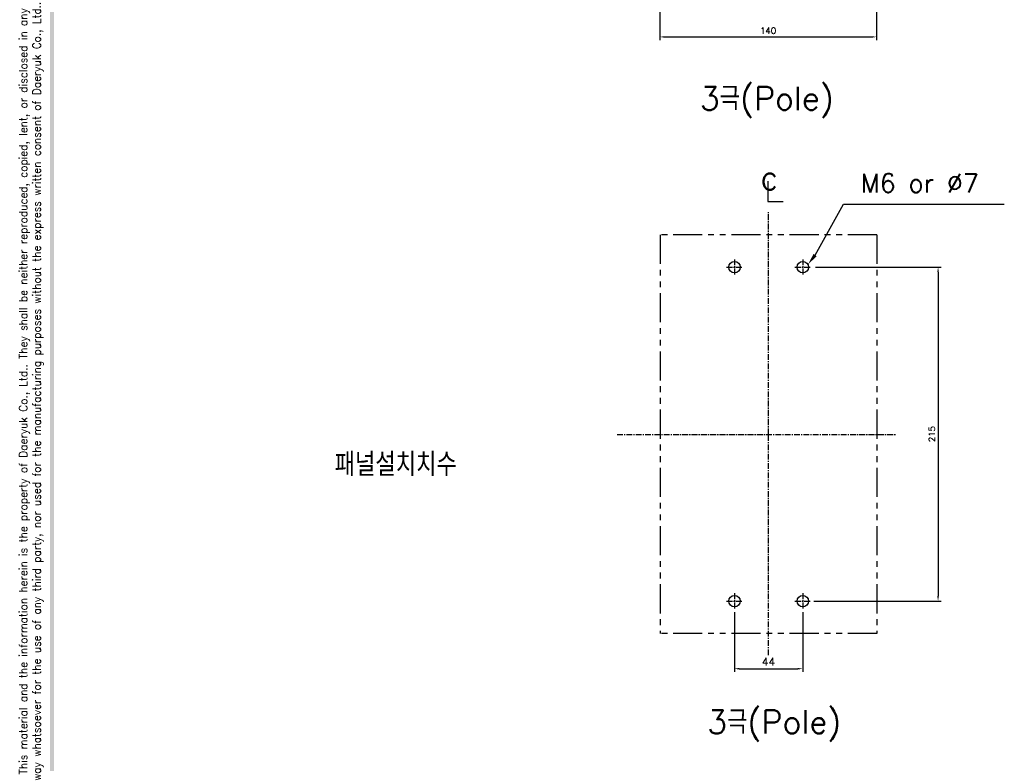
# Model space of a CAD drawing. Extents: x -402 to 2710, y -907 to 1754.
# Tile 2 of 16: x -399 to 235, y 756 to 1235. Entities that reach past the tile are written whole.
import ezdxf

# ---------------------------------------------------------------- set-up
doc = ezdxf.new("R2010")
doc.units = 0
doc.header["$LTSCALE"] = 3
doc.header["$MEASUREMENT"] = 0
doc.linetypes.add('CENTER', pattern=[2, 1.25, -0.25, 0.25, -0.25])
doc.linetypes.add('PHANTOM2', pattern=[1.25, 0.625, -0.125, 0.125, -0.125, 0.125, -0.125])
doc.layers.get('0').update_dxf_attribs({"linetype": 'CONTINUOUS'})
doc.layers.get('Defpoints').update_dxf_attribs({"linetype": 'CONTINUOUS'})
for name, color, linetype in [('cen', 1, 'CENTER'), ('CENTER', 1, 'CENTER'), ('di', 3, 'CONTINUOUS'), ('dwg', 7, 'CONTINUOUS'), ('NOTE', 4, 'CONTINUOUS')]:
    doc.layers.add(name, color=color, linetype=linetype)
doc.styles.add('K25', font='TXT', dxfattribs={"width": 0.9, "height": 2.5, "bigfont": 'TBHAN'})
doc.styles.add('KIM', font='ROMANS.shx', dxfattribs={"height": 5, "bigfont": 'GSG1.shx'})
doc.styles.get("Standard").update_dxf_attribs({"font": 'romans.shx', "height": 4, "bigfont": 'ghs.shx'})
doc.dimstyles.get("Standard").update_dxf_attribs({"dimtxt": 0.18, "dimasz": 0.18, "dimexe": 0.18, "dimexo": 0.0625, "dimgap": 0.09, "dimtad": 0, "dimtih": 1, "dimtoh": 1, "dimdec": 4, "dimzin": 0, "dimdsep": 46, "dimtxsty": 'Standard', "dimcen": 0.09, "dimadec": 0, "dimazin": 0, "dimtfac": 1, "dimtdec": 4, "dimtofl": 0, "dimtmove": 0, "dimatfit": 3, "dimfxl": 0, "dimtolj": 1, "dimtzin": 0, "dimarcsym": 0})
doc.dimstyles.new('STANDARD$0', dxfattribs={"dimtxt": 5, "dimasz": 5, "dimexe": 1, "dimexo": 2, "dimgap": 2, "dimtad": 1, "dimdec": 4, "dimzin": 12, "dimdsep": 46, "dimtxsty": 'KIM', "dimcen": -1, "dimdle": 0.1, "dimadec": 0, "dimazin": 0, "dimtfac": 1, "dimtdec": 4, "dimtmove": 0, "dimatfit": 3, "dimfxl": 0, "dimtolj": 1, "dimtzin": 0, "dimarcsym": 0})

# ---------------------------------------------------------------- blocks, each defined once
blk = doc.blocks.new('*D228')
at = {"layer": 'Defpoints', "color": 0}
for p in [(12.81, 1312.25), (152.41, 1312.25), (152.41, 1223.5)]:
    blk.add_point(p, dxfattribs=at)
at = {"layer": 'di'}
for p, q in [((12.81, 1310.25), (12.81, 1221.5)), ((152.41, 1310.25), (152.41, 1221.5)), ((15.21, 1223.5), (150.01, 1223.5))]:
    blk.add_line(p, q, dxfattribs=at)
for points in [[(15.21, 1223.9), (15.21, 1223.1), (12.81, 1223.5)], [(150.01, 1223.9), (150.01, 1223.1), (152.41, 1223.5)]]:
    blk.add_solid(points, dxfattribs=at)
at = {"layer": 'di', "insert": (82.61, 1227.5), "char_height": 4, "attachment_point": 5}
blk.add_mtext('\\A1;140', dxfattribs=at)
blk = doc.blocks.new('*D189')
at = {"layer": 'Defpoints', "color": 0}
for p in [(111.15, 1075.25), (110.08, 860.25), (192.02, 860.25)]:
    blk.add_point(p, dxfattribs=at)
at = {"layer": 'di'}
for p, q in [((113.15, 1075.25), (194.02, 1075.25)), ((192.02, 1072.05), (192.02, 863.45)), ((112.08, 860.25), (194.02, 860.25))]:
    blk.add_line(p, q, dxfattribs=at)
for points in [[(191.49, 1072.05), (192.55, 1072.05), (192.02, 1075.25)], [(191.49, 863.45), (192.55, 863.45), (192.02, 860.25)]]:
    blk.add_solid(points, dxfattribs=at)
at = {"layer": 'di', "insert": (188.02, 967.75), "char_height": 4, "attachment_point": 5, "rotation": 90}
blk.add_mtext('\\A1;215', dxfattribs=at)
blk = doc.blocks.new('*D198')
at = {"layer": 'Defpoints', "color": 0}
for p in [(60.88, 855.05), (104.88, 855.05), (104.88, 816.7)]:
    blk.add_point(p, dxfattribs=at)
at = {"layer": 'di'}
for p, q in [((60.88, 853.05), (60.88, 814.7)), ((104.88, 853.05), (104.88, 814.7)), ((64.08, 816.7), (101.68, 816.7))]:
    blk.add_line(p, q, dxfattribs=at)
for points in [[(64.08, 817.23), (64.08, 816.17), (60.88, 816.7)], [(101.68, 817.23), (101.68, 816.17), (104.88, 816.7)]]:
    blk.add_solid(points, dxfattribs=at)
at = {"layer": 'di', "insert": (82.88, 821.2), "char_height": 5, "attachment_point": 5, "style": 'KIM'}
blk.add_mtext('\\A1;44', dxfattribs=at)

msp = doc.modelspace()

# ---------------------------------------------------------------- linework, layer by layer
for centre in [(60.876, 1075.253), (104.876, 1075.253), (60.876, 860.253), (104.876, 860.253)]:
    msp.add_circle(centre, 3.7)
at = {"layer": 'cen'}
for p, q in [((60.876, 1080.297), (60.876, 1070.209)), ((104.876, 1080.297), (104.876, 1070.209)), ((55.832, 1075.253), (65.92, 1075.253)), ((99.832, 1075.253), (109.92, 1075.253)), ((60.876, 865.297), (60.876, 855.209)), ((104.876, 865.297), (104.876, 855.209)), ((55.832, 860.253), (65.92, 860.253)), ((99.832, 860.253), (109.92, 860.253))]:
    msp.add_line(p, q, dxfattribs=at)
at = {"layer": 'CENTER'}
for p, q in [((82.876, 967.553), (82.876, 1110.675)), ((-14.686, 967.553), (164.658, 967.553)), ((82.876, 825.382), (82.876, 967.553))]:
    msp.add_line(p, q, dxfattribs=at)
at = {"layer": 'di', "linetype": 'PHANTOM2', "ltscale": 10}
for p, q in [((152.676, 1096.053), (13.076, 1096.053)), ((13.076, 1096.053), (13.076, 839.453)), ((152.676, 1096.053), (152.676, 839.453)), ((152.676, 839.453), (13.076, 839.453))]:
    msp.add_line(p, q, dxfattribs=at)
at = {"layer": 'dwg'}
msp.add_trace([(-379.919, 252.93), (-377.319, 254.23), (-379.919, 1745.33), (-377.319, 1742.73)], dxfattribs=at)
at = {"layer": 'NOTE'}
for p, q in [((82.283, 1130.569), (82.283, 1117.53)), ((82.283, 1117.53), (92.196, 1117.53)), ((112.839, 1083.024), (131.173, 1115.776)), ((131.173, 1115.776), (234.685, 1115.776))]:
    msp.add_line(p, q, dxfattribs=at)
msp.add_solid([(113.831, 1082.264), (108.277, 1077.071), (111.847, 1083.785)], dxfattribs=at)

# ---------------------------------------------------------------- texts
at = {"layer": 'di'}
msp.add_text('M6 or %%C7', height=12, dxfattribs=at).set_placement((142.139, 1123.42))
at = {"layer": 'di', "insert": (-391.966, 996.087), "char_height": 5.2, "width": 568.79157, "attachment_point": 5, "rotation": 90}
msp.add_mtext('\\A1;This material and the information herein is the property of Daeryuk Co., Ltd.. They shall be neither reproduced, copied, lent, or disclosed in any\\Pway whatsoever for the use of any third party, nor used for the manufacturing purposes without the express written consent of Daeryuk Co., Ltd..', dxfattribs=at)
at = {"layer": 'di', "char_height": 15, "attachment_point": 1}
for s, insert, width in [('{\\Fromans,hgs|c129;3극(Pole)}', (38.545, 1191.441), 116.39597), ('{\\Fromans,hgs|c129;패널설치치수}', (-196.605, 955.682), 135.45529), ('{\\Fromans,hgs|c129;3극(Pole)}', (43.306, 789.919), 116.39597)]:
    msp.add_mtext(s, dxfattribs=dict(at, insert=insert, width=width))
at = {"layer": 'NOTE', "style": 'K25', "width": 0.9}
msp.add_text('c', height=15.85, dxfattribs=at).set_placement((77.851, 1125.029))

# ---------------------------------------------------------------- dimensions: what is measured, and where the dimension line sits
at = {"layer": 'di'}
dim = msp.add_linear_dim(base=(152.41, 1223.498), p1=(12.81, 1312.249), p2=(152.41, 1312.249), text='140', dimstyle='STANDARD$0', override={"dimtxt": 4, "dimasz": 2.4, "dimexe": 2, "dimdec": 2, "dimzin": 8, "dimtxsty": 'Standard', "dimcen": 0, "dimdle": 0, "dimclrd": 256, "dimclre": 256, "dimclrt": 256, "dimadec": 2, "dimazin": 2, "dimtfac": 0.6, "dimtdec": 2, "dimtzin": 8, "dimlwd": 65535, "dimlwe": 65535}, dxfattribs=at)
dim.commit()
dim.dimension.update_dxf_attribs({"geometry": '*D228', "text_midpoint": (82.61, 1223.498), "dimtype": 160})
dim = msp.add_linear_dim(base=(192.019, 860.253), p1=(111.146, 1075.253), p2=(110.082, 860.253), angle=90, dimstyle='Standard', override={"dimtxt": 4, "dimasz": 3.2, "dimexe": 2, "dimexo": 2, "dimgap": 2, "dimtad": 1, "dimtih": 0, "dimtoh": 0, "dimdec": 2, "dimzin": 8, "dimcen": 0, "dimclrd": 256, "dimclre": 256, "dimclrt": 256, "dimadec": 2, "dimazin": 2, "dimtfac": 0.6, "dimtdec": 2, "dimtofl": 1, "dimtzin": 8, "dimlwd": 65535, "dimlwe": 65535, "dimarcsym": 1}, dxfattribs=at)
dim.commit()
dim.dimension.update_dxf_attribs({"geometry": '*D189', "text_midpoint": (188.019, 967.753)})
dim = msp.add_linear_dim(base=(104.876, 816.7), p1=(60.876, 855.047), p2=(104.876, 855.047), dimstyle='STANDARD$0', override={"dimtxt": 4, "dimasz": 3.2, "dimexe": 2, "dimdec": 2, "dimzin": 8, "dimcen": 0, "dimclrd": 256, "dimclre": 256, "dimclrt": 256, "dimadec": 2, "dimazin": 2, "dimtfac": 0.6, "dimtdec": 2, "dimtzin": 8, "dimlwd": 65535, "dimlwe": 65535, "dimarcsym": 1}, dxfattribs=at)
dim.commit()
dim.dimension.update_dxf_attribs({"geometry": '*D198', "text_midpoint": (82.876, 821.2)})

doc.saveas('drawing.dxf')
